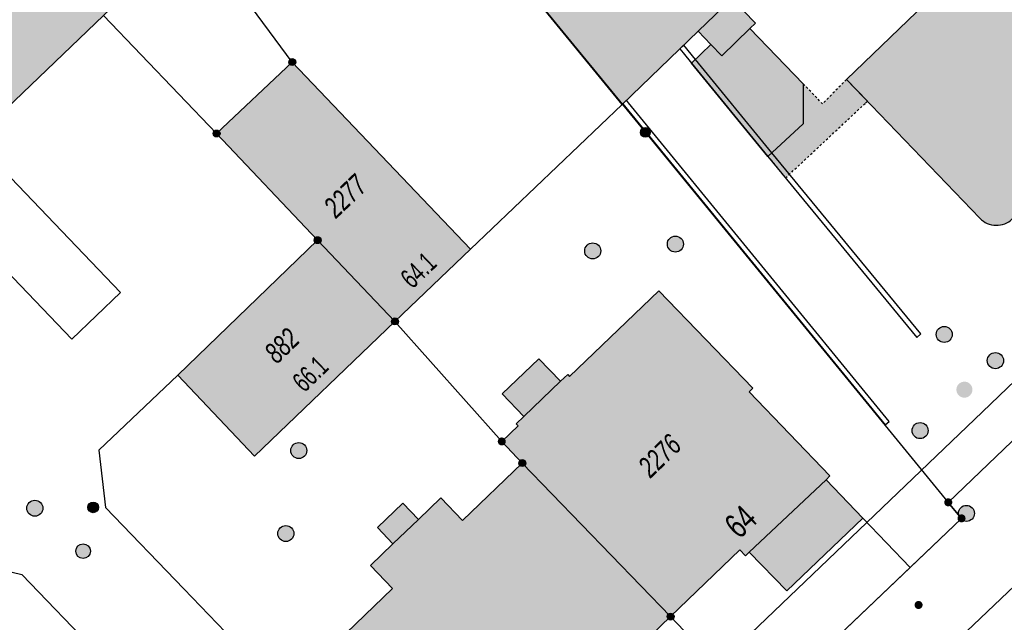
# Model space of a CAD drawing. Header units: metres. Extents: x 2695751 to 2696029, y 1260877 to 1261206.
# Tile 55 of 70: x 2695814 to 2695860, y 1261154 to 1261182. Entities that reach past the tile are written whole.
import ezdxf

# ---------------------------------------------------------------- set-up
doc = ezdxf.new("R2010")
doc.units = ezdxf.units.M
doc.header["$LTSCALE"] = 0.1
doc.linetypes.add('AUSGEZOGEN', pattern=[0])
doc.linetypes.add('VERDECKT2_S2', pattern=[0.36, 0.2, -0.16])
for name, color, linetype in [('Aménagement du territoire_Ligne de distance', 7, 'AUSGEZOGEN'), ('Limites de bien-fonds', 7, 'AUSGEZOGEN'), ('Mensuration officielle_Lignes (Couverture du sol)', 7, 'AUSGEZOGEN'), ('Mensuration officielle_Lignes (Objets divers)', 7, 'AUSGEZOGEN'), ("Mensuration officielle_N° d'assurance", 7, 'AUSGEZOGEN'), ('Mensuration officielle_N° de bâtiment', 7, 'AUSGEZOGEN'), ('Mensuration officielle_Surface (Objets divers)', 7, 'AUSGEZOGEN'), ('Mensuration officielle_Surfaces de bâtiments (Couverture du sol)', 7, 'AUSGEZOGEN'), ('Mensuration officielle_Surfaces de bâtiments (Objets divers)', 7, 'AUSGEZOGEN'), ('Points fixes eau potable', 255, 'AUSGEZOGEN'), ('Points fixes EU', 255, 'AUSGEZOGEN'), ('Points fixes gaz', 255, 'AUSGEZOGEN'), ('Points fixes mensuration officielle', 255, 'AUSGEZOGEN'), ('Points fixes réseau électrique', 255, 'AUSGEZOGEN')]:
    doc.layers.add(name, color=color, linetype=linetype)
doc.styles.add('ARIAL', font='arial.ttf')

msp = doc.modelspace()

# ---------------------------------------------------------------- hatches: boundary and pattern name
at = {"layer": 'Mensuration officielle_Surfaces de bâtiments (Couverture du sol)', "true_color": 0xd2d2d2, "transparency": 33554687}
for points in [[(2695829.558, 1261193.201), (2695842.146, 1261177.834), (2695845.702, 1261181.265), (2695846.298, 1261180.647), (2695845.392, 1261179.773), (2695848.97, 1261175.394), (2695850.618, 1261176.936), (2695850.625, 1261178.799), (2695848.123, 1261181.392), (2695848.389, 1261181.648), (2695847.285, 1261182.792), (2695858.9, 1261193.999), (2695862.362, 1261190.411), (2695860.241, 1261188.365), (2695861.257, 1261187.312), (2695852.643, 1261179), (2695858.891, 1261172.509), (2695858.93, 1261172.471), (2695858.97, 1261172.434), (2695859.012, 1261172.4), (2695859.056, 1261172.368), (2695859.102, 1261172.339), (2695859.149, 1261172.311), (2695859.197, 1261172.286), (2695859.246, 1261172.264), (2695859.297, 1261172.244), (2695859.348, 1261172.227), (2695859.401, 1261172.212), (2695859.454, 1261172.2), (2695859.507, 1261172.19), (2695859.561, 1261172.184), (2695859.615, 1261172.18), (2695859.67, 1261172.179), (2695859.724, 1261172.18), (2695859.778, 1261172.185), (2695859.832, 1261172.192), (2695859.885, 1261172.202), (2695859.938, 1261172.214), (2695859.99, 1261172.229), (2695860.042, 1261172.247), (2695860.092, 1261172.267), (2695860.141, 1261172.29), (2695860.189, 1261172.316), (2695860.236, 1261172.343), (2695860.281, 1261172.374), (2695860.325, 1261172.406), (2695860.367, 1261172.44), (2695860.407, 1261172.477), (2695861.275, 1261173.305), (2695877.691, 1261188.983), (2695880.801, 1261191.953), (2695869.622, 1261203.818), (2695867.258, 1261206.158), (2695834.718, 1261206.158), (2695825.75, 1261197.85)], [(2695827.889, 1261171.484), (2695831.51, 1261167.68), (2695835.053, 1261171.06), (2695826.7, 1261179.82), (2695823.158, 1261176.477)], [(2695827.889, 1261171.484), (2695821.348, 1261165.16), (2695824.937, 1261161.367), (2695831.51, 1261167.68)], [(2695837.47, 1261161.05), (2695844.41, 1261153.86), (2695847.65, 1261156.985), (2695847.916, 1261156.709), (2695848.096, 1261156.883), (2695849.848, 1261155.067), (2695853.406, 1261158.475), (2695851.696, 1261160.266), (2695851.87, 1261160.448), (2695848.084, 1261164.378), (2695848.258, 1261164.56), (2695843.858, 1261169.11), (2695839.685, 1261165.106), (2695839.595, 1261165.2), (2695839.257, 1261164.876), (2695838.239, 1261165.936), (2695836.521, 1261164.288), (2695837.538, 1261163.227), (2695837.188, 1261162.886), (2695837.276, 1261162.795), (2695836.51, 1261162.06)], [(2695837.47, 1261161.05), (2695834.671, 1261158.365), (2695833.658, 1261159.421), (2695832.608, 1261158.414), (2695831.882, 1261159.172), (2695830.687, 1261158.026), (2695831.414, 1261157.268), (2695830.365, 1261156.261), (2695831.399, 1261155.174), (2695828.36, 1261152.265), (2695835.301, 1261145.073), (2695838.282, 1261147.949), (2695838.386, 1261147.841), (2695841.756, 1261151.091), (2695841.651, 1261151.199), (2695844.41, 1261153.86)]]:
    msp.add_hatch(color=254, dxfattribs=at).paths.add_polyline_path(points)
at = {"layer": 'Mensuration officielle_Surfaces de bâtiments (Objets divers)', "true_color": 0xebebeb, "transparency": 33554687}
for points in [[(2695781.131, 1261146.831), (2695800.938, 1261165.797), (2695809.519, 1261174.013), (2695811.794, 1261176.192), (2695817.865, 1261182.005), (2695822.101, 1261186.061), (2695824.687, 1261188.537), (2695824.474, 1261188.758), (2695819.663, 1261193.769), (2695764.007, 1261140.508), (2695768.806, 1261135.446), (2695769.013, 1261135.227)], [(2695853.622, 1261177.983), (2695852.643, 1261179), (2695851.528, 1261177.863), (2695850.625, 1261178.799), (2695850.618, 1261176.936), (2695848.97, 1261175.394), (2695849.792, 1261174.396), (2695850.963, 1261175.492), (2695853.534, 1261177.9)]]:
    msp.add_hatch(color=7, dxfattribs=at).paths.add_polyline_path(points)
at = {"layer": 'Points fixes eau potable', "transparency": 33554687}
for points in [[(2695857.995, 1261158.962), (2695857.946, 1261158.903), (2695857.911, 1261158.836), (2695857.889, 1261158.764), (2695857.883, 1261158.688), (2695857.892, 1261158.613), (2695857.916, 1261158.541), (2695857.954, 1261158.475), (2695858.005, 1261158.418), (2695858.066, 1261158.373), (2695858.134, 1261158.341), (2695858.208, 1261158.323), (2695858.284, 1261158.321), (2695858.359, 1261158.334), (2695858.429, 1261158.361), (2695858.493, 1261158.403), (2695858.547, 1261158.456), (2695858.589, 1261158.519), (2695858.618, 1261158.589), (2695858.632, 1261158.664), (2695858.63, 1261158.74), (2695858.614, 1261158.814), (2695858.582, 1261158.883), (2695858.538, 1261158.945), (2695858.482, 1261158.996), (2695858.417, 1261159.035), (2695858.345, 1261159.06), (2695858.27, 1261159.07), (2695858.194, 1261159.065), (2695858.121, 1261159.044), (2695858.054, 1261159.01)], [(2695855.891, 1261154.269), (2695855.905, 1261154.257), (2695855.921, 1261154.246), (2695855.938, 1261154.237), (2695855.955, 1261154.229), (2695855.973, 1261154.223), (2695855.992, 1261154.22), (2695856.011, 1261154.218), (2695856.03, 1261154.218), (2695856.049, 1261154.22), (2695856.067, 1261154.224), (2695856.085, 1261154.229), (2695856.103, 1261154.237), (2695856.119, 1261154.246), (2695856.135, 1261154.257), (2695856.149, 1261154.269), (2695856.162, 1261154.283), (2695856.174, 1261154.298), (2695856.184, 1261154.314), (2695856.192, 1261154.331), (2695856.199, 1261154.349), (2695856.204, 1261154.367), (2695856.207, 1261154.386), (2695856.207, 1261154.405), (2695856.207, 1261154.424), (2695856.204, 1261154.443), (2695856.199, 1261154.461), (2695856.192, 1261154.479), (2695856.184, 1261154.496), (2695856.174, 1261154.512), (2695856.162, 1261154.527), (2695856.149, 1261154.541), (2695856.135, 1261154.553), (2695856.119, 1261154.564), (2695856.102, 1261154.573), (2695856.085, 1261154.581), (2695856.067, 1261154.587), (2695856.048, 1261154.59), (2695856.029, 1261154.592), (2695856.01, 1261154.592), (2695855.991, 1261154.59), (2695855.973, 1261154.586), (2695855.955, 1261154.581), (2695855.937, 1261154.573), (2695855.921, 1261154.564), (2695855.905, 1261154.553), (2695855.891, 1261154.541), (2695855.878, 1261154.527), (2695855.866, 1261154.512), (2695855.856, 1261154.496), (2695855.848, 1261154.479), (2695855.841, 1261154.461), (2695855.836, 1261154.443), (2695855.833, 1261154.424), (2695855.833, 1261154.405), (2695855.833, 1261154.386), (2695855.836, 1261154.367), (2695855.841, 1261154.349), (2695855.848, 1261154.331), (2695855.856, 1261154.314), (2695855.866, 1261154.298), (2695855.878, 1261154.283)]]:
    msp.add_hatch(color=7, dxfattribs=at).paths.add_polyline_path(points)
at = {"layer": 'Points fixes EU', "transparency": 33554687}
for color, points in [(7, [(2695844.905, 1261171.038), (2695844.952, 1261171.097), (2695844.986, 1261171.165), (2695845.006, 1261171.238), (2695845.01, 1261171.314), (2695844.999, 1261171.389), (2695844.974, 1261171.461), (2695844.934, 1261171.525), (2695844.882, 1261171.581), (2695844.82, 1261171.625), (2695844.751, 1261171.655), (2695844.677, 1261171.671), (2695844.601, 1261171.672), (2695844.526, 1261171.657), (2695844.456, 1261171.628), (2695844.394, 1261171.585), (2695844.341, 1261171.531), (2695844.3, 1261171.467), (2695844.273, 1261171.396), (2695844.261, 1261171.321), (2695844.264, 1261171.245), (2695844.283, 1261171.171), (2695844.315, 1261171.103), (2695844.361, 1261171.043), (2695844.418, 1261170.993), (2695844.484, 1261170.955), (2695844.557, 1261170.932), (2695844.632, 1261170.924), (2695844.708, 1261170.931), (2695844.78, 1261170.953), (2695844.847, 1261170.989)]), (7, [(2695841.058, 1261171.215), (2695841.004, 1261171.269), (2695840.941, 1261171.311), (2695840.871, 1261171.339), (2695840.796, 1261171.353), (2695840.721, 1261171.352), (2695840.647, 1261171.335), (2695840.577, 1261171.304), (2695840.516, 1261171.259), (2695840.465, 1261171.203), (2695840.426, 1261171.138), (2695840.401, 1261171.066), (2695840.391, 1261170.991), (2695840.396, 1261170.915), (2695840.417, 1261170.842), (2695840.452, 1261170.775), (2695840.499, 1261170.716), (2695840.558, 1261170.668), (2695840.625, 1261170.632), (2695840.698, 1261170.611), (2695840.773, 1261170.605), (2695840.849, 1261170.614), (2695840.921, 1261170.638), (2695840.986, 1261170.676), (2695841.043, 1261170.727), (2695841.088, 1261170.788), (2695841.12, 1261170.856), (2695841.138, 1261170.93), (2695841.14, 1261171.006), (2695841.127, 1261171.081), (2695841.099, 1261171.151)]), (7, [(2695857.597, 1261167.072), (2695857.589, 1261167.147), (2695857.567, 1261167.22), (2695857.53, 1261167.286), (2695857.48, 1261167.343), (2695857.42, 1261167.39), (2695857.352, 1261167.423), (2695857.279, 1261167.442), (2695857.203, 1261167.446), (2695857.128, 1261167.435), (2695857.057, 1261167.408), (2695856.992, 1261167.368), (2695856.937, 1261167.316), (2695856.894, 1261167.254), (2695856.864, 1261167.184), (2695856.849, 1261167.11), (2695856.849, 1261167.034), (2695856.864, 1261166.959), (2695856.894, 1261166.89), (2695856.937, 1261166.827), (2695856.992, 1261166.775), (2695857.057, 1261166.735), (2695857.128, 1261166.709), (2695857.203, 1261166.697), (2695857.279, 1261166.701), (2695857.352, 1261166.72), (2695857.42, 1261166.753), (2695857.48, 1261166.8), (2695857.53, 1261166.857), (2695857.567, 1261166.924), (2695857.589, 1261166.996)]), (253, [(2695859.996, 1261165.845), (2695859.988, 1261165.921), (2695859.965, 1261165.994), (2695859.928, 1261166.061), (2695859.878, 1261166.12), (2695859.817, 1261166.167), (2695859.748, 1261166.2), (2695859.674, 1261166.22), (2695859.598, 1261166.223), (2695859.522, 1261166.212), (2695859.45, 1261166.185), (2695859.385, 1261166.145), (2695859.329, 1261166.092), (2695859.286, 1261166.029), (2695859.255, 1261165.958), (2695859.24, 1261165.883), (2695859.24, 1261165.807), (2695859.255, 1261165.732), (2695859.286, 1261165.661), (2695859.329, 1261165.598), (2695859.385, 1261165.545), (2695859.45, 1261165.505), (2695859.522, 1261165.478), (2695859.598, 1261165.467), (2695859.674, 1261165.47), (2695859.748, 1261165.49), (2695859.817, 1261165.523), (2695859.878, 1261165.57), (2695859.928, 1261165.629), (2695859.965, 1261165.696), (2695859.988, 1261165.769)]), (7, [(2695856.467, 1261162.567), (2695856.459, 1261162.642), (2695856.437, 1261162.715), (2695856.4, 1261162.781), (2695856.35, 1261162.838), (2695856.29, 1261162.885), (2695856.222, 1261162.918), (2695856.149, 1261162.937), (2695856.073, 1261162.941), (2695855.998, 1261162.93), (2695855.927, 1261162.903), (2695855.862, 1261162.863), (2695855.807, 1261162.811), (2695855.764, 1261162.749), (2695855.734, 1261162.679), (2695855.719, 1261162.605), (2695855.719, 1261162.529), (2695855.734, 1261162.454), (2695855.764, 1261162.385), (2695855.807, 1261162.322), (2695855.862, 1261162.27), (2695855.927, 1261162.23), (2695855.998, 1261162.204), (2695856.073, 1261162.192), (2695856.149, 1261162.196), (2695856.222, 1261162.215), (2695856.29, 1261162.248), (2695856.35, 1261162.295), (2695856.4, 1261162.352), (2695856.437, 1261162.419), (2695856.459, 1261162.491)]), (7, [(2695826.746, 1261161.901), (2695826.697, 1261161.842), (2695826.662, 1261161.775), (2695826.64, 1261161.703), (2695826.634, 1261161.627), (2695826.643, 1261161.552), (2695826.667, 1261161.48), (2695826.705, 1261161.414), (2695826.755, 1261161.357), (2695826.816, 1261161.312), (2695826.885, 1261161.28), (2695826.959, 1261161.262), (2695827.034, 1261161.259), (2695827.109, 1261161.272), (2695827.18, 1261161.3), (2695827.244, 1261161.341), (2695827.298, 1261161.394), (2695827.34, 1261161.457), (2695827.369, 1261161.528), (2695827.382, 1261161.602), (2695827.381, 1261161.678), (2695827.365, 1261161.752), (2695827.333, 1261161.821), (2695827.289, 1261161.883), (2695827.233, 1261161.934), (2695827.168, 1261161.973), (2695827.096, 1261161.998), (2695827.021, 1261162.008), (2695826.945, 1261162.003), (2695826.872, 1261161.983), (2695826.805, 1261161.948)]), (7, [(2695815.027, 1261158.936), (2695815.019, 1261159.011), (2695814.997, 1261159.084), (2695814.96, 1261159.15), (2695814.91, 1261159.207), (2695814.85, 1261159.254), (2695814.782, 1261159.287), (2695814.709, 1261159.306), (2695814.633, 1261159.31), (2695814.558, 1261159.299), (2695814.487, 1261159.272), (2695814.422, 1261159.232), (2695814.367, 1261159.18), (2695814.324, 1261159.118), (2695814.294, 1261159.048), (2695814.279, 1261158.974), (2695814.279, 1261158.898), (2695814.294, 1261158.823), (2695814.324, 1261158.754), (2695814.367, 1261158.691), (2695814.422, 1261158.639), (2695814.487, 1261158.599), (2695814.558, 1261158.573), (2695814.633, 1261158.561), (2695814.709, 1261158.565), (2695814.782, 1261158.584), (2695814.85, 1261158.617), (2695814.91, 1261158.664), (2695814.96, 1261158.721), (2695814.997, 1261158.788), (2695815.019, 1261158.86)]), (7, [(2695826.661, 1261157.48), (2695826.71, 1261157.538), (2695826.747, 1261157.605), (2695826.769, 1261157.677), (2695826.776, 1261157.753), (2695826.768, 1261157.828), (2695826.745, 1261157.901), (2695826.707, 1261157.967), (2695826.658, 1261158.024), (2695826.597, 1261158.07), (2695826.529, 1261158.103), (2695826.455, 1261158.121), (2695826.38, 1261158.125), (2695826.305, 1261158.113), (2695826.234, 1261158.086), (2695826.17, 1261158.045), (2695826.115, 1261157.993), (2695826.072, 1261157.93), (2695826.043, 1261157.86), (2695826.028, 1261157.786), (2695826.028, 1261157.71), (2695826.044, 1261157.636), (2695826.074, 1261157.566), (2695826.118, 1261157.504), (2695826.174, 1261157.452), (2695826.238, 1261157.413), (2695826.31, 1261157.387), (2695826.385, 1261157.376), (2695826.46, 1261157.38), (2695826.534, 1261157.4), (2695826.602, 1261157.433)])]:
    msp.add_hatch(color=color, dxfattribs=at).paths.add_polyline_path(points)
at = {"layer": 'Points fixes EU', "lineweight": 25, "transparency": 33554687}
msp.add_hatch(color=7, dxfattribs=at).paths.add_polyline_path([(2695858.54, 1261164.484), (2695858.532, 1261164.559), (2695858.51, 1261164.632), (2695858.473, 1261164.698), (2695858.423, 1261164.756), (2695858.363, 1261164.802), (2695858.295, 1261164.836), (2695858.222, 1261164.855), (2695858.146, 1261164.859), (2695858.071, 1261164.847), (2695858, 1261164.821), (2695857.935, 1261164.781), (2695857.88, 1261164.728), (2695857.837, 1261164.666), (2695857.807, 1261164.596), (2695857.792, 1261164.522), (2695857.792, 1261164.446), (2695857.807, 1261164.372), (2695857.837, 1261164.302), (2695857.88, 1261164.24), (2695857.935, 1261164.187), (2695858, 1261164.147), (2695858.071, 1261164.121), (2695858.146, 1261164.109), (2695858.222, 1261164.113), (2695858.295, 1261164.132), (2695858.363, 1261164.166), (2695858.423, 1261164.212), (2695858.473, 1261164.27), (2695858.51, 1261164.336), (2695858.532, 1261164.409)])
at = {"layer": 'Points fixes gaz', "transparency": 33554687}
msp.add_hatch(color=7, dxfattribs=at).paths.add_polyline_path([(2695817.581, 1261159.126), (2695817.546, 1261159.162), (2695817.505, 1261159.192), (2695817.459, 1261159.212), (2695817.409, 1261159.223), (2695817.359, 1261159.223), (2695817.309, 1261159.213), (2695817.262, 1261159.193), (2695817.221, 1261159.165), (2695817.185, 1261159.128), (2695817.158, 1261159.086), (2695817.14, 1261159.038), (2695817.132, 1261158.988), (2695817.135, 1261158.938), (2695817.147, 1261158.889), (2695817.169, 1261158.843), (2695817.2, 1261158.803), (2695817.238, 1261158.77), (2695817.282, 1261158.745), (2695817.33, 1261158.729), (2695817.38, 1261158.724), (2695817.431, 1261158.729), (2695817.479, 1261158.744), (2695817.523, 1261158.768), (2695817.562, 1261158.8), (2695817.593, 1261158.84), (2695817.616, 1261158.885), (2695817.629, 1261158.934), (2695817.632, 1261158.985), (2695817.624, 1261159.035), (2695817.607, 1261159.082)])
at = {"layer": 'Points fixes mensuration officielle', "transparency": 33554687}
for points in [[(2695826.862, 1261179.82), (2695826.859, 1261179.853), (2695826.849, 1261179.884), (2695826.833, 1261179.913), (2695826.812, 1261179.938), (2695826.786, 1261179.958), (2695826.756, 1261179.972), (2695826.725, 1261179.981), (2695826.692, 1261179.982), (2695826.659, 1261179.977), (2695826.628, 1261179.966), (2695826.601, 1261179.949), (2695826.577, 1261179.926), (2695826.558, 1261179.899), (2695826.545, 1261179.869), (2695826.538, 1261179.836), (2695826.538, 1261179.804), (2695826.545, 1261179.771), (2695826.558, 1261179.741), (2695826.577, 1261179.714), (2695826.601, 1261179.691), (2695826.628, 1261179.674), (2695826.659, 1261179.663), (2695826.692, 1261179.658), (2695826.725, 1261179.659), (2695826.756, 1261179.668), (2695826.786, 1261179.682), (2695826.812, 1261179.702), (2695826.833, 1261179.727), (2695826.849, 1261179.756), (2695826.859, 1261179.787)], [(2695823.32, 1261176.477), (2695823.317, 1261176.51), (2695823.307, 1261176.541), (2695823.291, 1261176.57), (2695823.27, 1261176.595), (2695823.244, 1261176.615), (2695823.214, 1261176.629), (2695823.183, 1261176.638), (2695823.15, 1261176.639), (2695823.117, 1261176.634), (2695823.086, 1261176.623), (2695823.059, 1261176.606), (2695823.035, 1261176.583), (2695823.016, 1261176.556), (2695823.003, 1261176.526), (2695822.996, 1261176.493), (2695822.996, 1261176.461), (2695823.003, 1261176.428), (2695823.016, 1261176.398), (2695823.035, 1261176.371), (2695823.059, 1261176.348), (2695823.086, 1261176.331), (2695823.117, 1261176.32), (2695823.15, 1261176.315), (2695823.183, 1261176.316), (2695823.214, 1261176.325), (2695823.244, 1261176.339), (2695823.27, 1261176.359), (2695823.291, 1261176.384), (2695823.307, 1261176.413), (2695823.317, 1261176.444)], [(2695843.457, 1261176.53), (2695843.453, 1261176.576), (2695843.439, 1261176.62), (2695843.417, 1261176.66), (2695843.387, 1261176.695), (2695843.35, 1261176.723), (2695843.309, 1261176.743), (2695843.264, 1261176.755), (2695843.218, 1261176.757), (2695843.173, 1261176.75), (2695843.13, 1261176.734), (2695843.091, 1261176.71), (2695843.057, 1261176.678), (2695843.031, 1261176.64), (2695843.013, 1261176.598), (2695843.004, 1261176.553), (2695843.004, 1261176.507), (2695843.013, 1261176.462), (2695843.031, 1261176.42), (2695843.057, 1261176.382), (2695843.091, 1261176.35), (2695843.13, 1261176.326), (2695843.173, 1261176.31), (2695843.218, 1261176.303), (2695843.264, 1261176.305), (2695843.309, 1261176.317), (2695843.35, 1261176.337), (2695843.387, 1261176.365), (2695843.417, 1261176.4), (2695843.439, 1261176.44), (2695843.453, 1261176.484)], [(2695828.051, 1261171.484), (2695828.048, 1261171.517), (2695828.038, 1261171.548), (2695828.022, 1261171.577), (2695828.001, 1261171.602), (2695827.975, 1261171.622), (2695827.945, 1261171.636), (2695827.914, 1261171.645), (2695827.881, 1261171.646), (2695827.848, 1261171.641), (2695827.817, 1261171.63), (2695827.79, 1261171.613), (2695827.766, 1261171.59), (2695827.747, 1261171.563), (2695827.734, 1261171.533), (2695827.727, 1261171.5), (2695827.727, 1261171.468), (2695827.734, 1261171.435), (2695827.747, 1261171.405), (2695827.766, 1261171.378), (2695827.79, 1261171.355), (2695827.817, 1261171.338), (2695827.848, 1261171.327), (2695827.881, 1261171.322), (2695827.914, 1261171.323), (2695827.945, 1261171.332), (2695827.975, 1261171.346), (2695828.001, 1261171.366), (2695828.022, 1261171.391), (2695828.038, 1261171.42), (2695828.048, 1261171.451)], [(2695831.672, 1261167.68), (2695831.669, 1261167.713), (2695831.659, 1261167.744), (2695831.643, 1261167.773), (2695831.622, 1261167.798), (2695831.596, 1261167.818), (2695831.566, 1261167.832), (2695831.535, 1261167.841), (2695831.502, 1261167.842), (2695831.469, 1261167.837), (2695831.438, 1261167.826), (2695831.411, 1261167.809), (2695831.387, 1261167.786), (2695831.368, 1261167.759), (2695831.355, 1261167.729), (2695831.348, 1261167.696), (2695831.348, 1261167.664), (2695831.355, 1261167.631), (2695831.368, 1261167.601), (2695831.387, 1261167.574), (2695831.411, 1261167.551), (2695831.438, 1261167.534), (2695831.469, 1261167.523), (2695831.502, 1261167.518), (2695831.535, 1261167.519), (2695831.566, 1261167.528), (2695831.596, 1261167.542), (2695831.622, 1261167.562), (2695831.643, 1261167.587), (2695831.659, 1261167.616), (2695831.669, 1261167.647)], [(2695836.51, 1261162.247), (2695836.491, 1261162.246), (2695836.472, 1261162.243), (2695836.454, 1261162.239), (2695836.436, 1261162.232), (2695836.419, 1261162.224), (2695836.403, 1261162.214), (2695836.388, 1261162.202), (2695836.374, 1261162.189), (2695836.362, 1261162.175), (2695836.351, 1261162.159), (2695836.342, 1261162.142), (2695836.334, 1261162.125), (2695836.329, 1261162.107), (2695836.325, 1261162.088), (2695836.323, 1261162.069), (2695836.323, 1261162.051), (2695836.325, 1261162.032), (2695836.329, 1261162.013), (2695836.334, 1261161.995), (2695836.342, 1261161.978), (2695836.351, 1261161.961), (2695836.362, 1261161.945), (2695836.374, 1261161.931), (2695836.388, 1261161.918), (2695836.403, 1261161.906), (2695836.419, 1261161.896), (2695836.436, 1261161.888), (2695836.454, 1261161.881), (2695836.472, 1261161.877), (2695836.491, 1261161.874), (2695836.51, 1261161.873), (2695836.529, 1261161.874), (2695836.548, 1261161.877), (2695836.566, 1261161.881), (2695836.584, 1261161.888), (2695836.601, 1261161.896), (2695836.617, 1261161.906), (2695836.632, 1261161.918), (2695836.646, 1261161.931), (2695836.658, 1261161.945), (2695836.669, 1261161.961), (2695836.678, 1261161.978), (2695836.686, 1261161.995), (2695836.691, 1261162.013), (2695836.695, 1261162.032), (2695836.697, 1261162.051), (2695836.697, 1261162.069), (2695836.695, 1261162.088), (2695836.691, 1261162.107), (2695836.686, 1261162.125), (2695836.678, 1261162.142), (2695836.669, 1261162.159), (2695836.658, 1261162.175), (2695836.646, 1261162.189), (2695836.632, 1261162.202), (2695836.617, 1261162.214), (2695836.601, 1261162.224), (2695836.584, 1261162.232), (2695836.566, 1261162.239), (2695836.548, 1261162.243), (2695836.529, 1261162.246)], [(2695837.632, 1261161.05), (2695837.629, 1261161.083), (2695837.619, 1261161.114), (2695837.603, 1261161.143), (2695837.582, 1261161.168), (2695837.556, 1261161.188), (2695837.526, 1261161.202), (2695837.495, 1261161.211), (2695837.462, 1261161.212), (2695837.429, 1261161.207), (2695837.398, 1261161.196), (2695837.371, 1261161.179), (2695837.347, 1261161.156), (2695837.328, 1261161.129), (2695837.315, 1261161.099), (2695837.308, 1261161.066), (2695837.308, 1261161.034), (2695837.315, 1261161.001), (2695837.328, 1261160.971), (2695837.347, 1261160.944), (2695837.371, 1261160.921), (2695837.398, 1261160.904), (2695837.429, 1261160.893), (2695837.462, 1261160.888), (2695837.495, 1261160.889), (2695837.526, 1261160.898), (2695837.556, 1261160.912), (2695837.582, 1261160.932), (2695837.603, 1261160.957), (2695837.619, 1261160.986), (2695837.629, 1261161.017)], [(2695857.41, 1261159.397), (2695857.391, 1261159.396), (2695857.372, 1261159.393), (2695857.354, 1261159.389), (2695857.336, 1261159.382), (2695857.319, 1261159.374), (2695857.303, 1261159.364), (2695857.288, 1261159.352), (2695857.274, 1261159.339), (2695857.262, 1261159.325), (2695857.251, 1261159.309), (2695857.242, 1261159.292), (2695857.234, 1261159.275), (2695857.229, 1261159.257), (2695857.225, 1261159.238), (2695857.223, 1261159.219), (2695857.223, 1261159.201), (2695857.225, 1261159.182), (2695857.229, 1261159.163), (2695857.234, 1261159.145), (2695857.242, 1261159.128), (2695857.251, 1261159.111), (2695857.262, 1261159.095), (2695857.274, 1261159.081), (2695857.288, 1261159.068), (2695857.303, 1261159.056), (2695857.319, 1261159.046), (2695857.336, 1261159.038), (2695857.354, 1261159.031), (2695857.372, 1261159.027), (2695857.391, 1261159.024), (2695857.41, 1261159.023), (2695857.429, 1261159.024), (2695857.448, 1261159.027), (2695857.466, 1261159.031), (2695857.484, 1261159.038), (2695857.501, 1261159.046), (2695857.517, 1261159.056), (2695857.532, 1261159.068), (2695857.546, 1261159.081), (2695857.558, 1261159.095), (2695857.569, 1261159.111), (2695857.578, 1261159.128), (2695857.586, 1261159.145), (2695857.591, 1261159.163), (2695857.595, 1261159.182), (2695857.597, 1261159.201), (2695857.597, 1261159.219), (2695857.595, 1261159.238), (2695857.591, 1261159.257), (2695857.586, 1261159.275), (2695857.578, 1261159.292), (2695857.569, 1261159.309), (2695857.558, 1261159.325), (2695857.546, 1261159.339), (2695857.532, 1261159.352), (2695857.517, 1261159.364), (2695857.501, 1261159.374), (2695857.484, 1261159.382), (2695857.466, 1261159.389), (2695857.448, 1261159.393), (2695857.429, 1261159.396)], [(2695858.03, 1261158.647), (2695858.011, 1261158.646), (2695857.992, 1261158.643), (2695857.974, 1261158.639), (2695857.956, 1261158.632), (2695857.939, 1261158.624), (2695857.923, 1261158.614), (2695857.908, 1261158.602), (2695857.894, 1261158.589), (2695857.882, 1261158.575), (2695857.871, 1261158.559), (2695857.862, 1261158.542), (2695857.854, 1261158.525), (2695857.849, 1261158.507), (2695857.845, 1261158.488), (2695857.843, 1261158.469), (2695857.843, 1261158.451), (2695857.845, 1261158.432), (2695857.849, 1261158.413), (2695857.854, 1261158.395), (2695857.862, 1261158.378), (2695857.871, 1261158.361), (2695857.882, 1261158.345), (2695857.894, 1261158.331), (2695857.908, 1261158.318), (2695857.923, 1261158.306), (2695857.939, 1261158.296), (2695857.956, 1261158.288), (2695857.974, 1261158.281), (2695857.992, 1261158.277), (2695858.011, 1261158.274), (2695858.03, 1261158.273), (2695858.049, 1261158.274), (2695858.068, 1261158.277), (2695858.086, 1261158.281), (2695858.104, 1261158.288), (2695858.121, 1261158.296), (2695858.137, 1261158.306), (2695858.152, 1261158.318), (2695858.166, 1261158.331), (2695858.178, 1261158.345), (2695858.189, 1261158.361), (2695858.198, 1261158.378), (2695858.206, 1261158.395), (2695858.211, 1261158.413), (2695858.215, 1261158.432), (2695858.217, 1261158.451), (2695858.217, 1261158.469), (2695858.215, 1261158.488), (2695858.211, 1261158.507), (2695858.206, 1261158.525), (2695858.198, 1261158.542), (2695858.189, 1261158.559), (2695858.178, 1261158.575), (2695858.166, 1261158.589), (2695858.152, 1261158.602), (2695858.137, 1261158.614), (2695858.121, 1261158.624), (2695858.104, 1261158.632), (2695858.086, 1261158.639), (2695858.068, 1261158.643), (2695858.049, 1261158.646)], [(2695844.572, 1261153.86), (2695844.569, 1261153.893), (2695844.559, 1261153.924), (2695844.543, 1261153.953), (2695844.522, 1261153.978), (2695844.496, 1261153.998), (2695844.466, 1261154.012), (2695844.435, 1261154.021), (2695844.402, 1261154.022), (2695844.369, 1261154.017), (2695844.338, 1261154.006), (2695844.311, 1261153.989), (2695844.287, 1261153.966), (2695844.268, 1261153.939), (2695844.255, 1261153.909), (2695844.248, 1261153.876), (2695844.248, 1261153.844), (2695844.255, 1261153.811), (2695844.268, 1261153.781), (2695844.287, 1261153.754), (2695844.311, 1261153.731), (2695844.338, 1261153.714), (2695844.369, 1261153.703), (2695844.402, 1261153.698), (2695844.435, 1261153.699), (2695844.466, 1261153.708), (2695844.496, 1261153.722), (2695844.522, 1261153.742), (2695844.543, 1261153.767), (2695844.559, 1261153.796), (2695844.569, 1261153.827)]]:
    msp.add_hatch(color=7, dxfattribs=at).paths.add_polyline_path(points)
at = {"layer": 'Points fixes réseau électrique', "transparency": 33554687}
msp.add_hatch(color=7, dxfattribs=at).paths.add_polyline_path([(2695816.569, 1261156.925), (2695816.571, 1261156.89), (2695816.577, 1261156.855), (2695816.585, 1261156.822), (2695816.597, 1261156.789), (2695816.613, 1261156.758), (2695816.631, 1261156.728), (2695816.652, 1261156.701), (2695816.676, 1261156.676), (2695816.703, 1261156.653), (2695816.731, 1261156.633), (2695816.762, 1261156.616), (2695816.794, 1261156.602), (2695816.827, 1261156.592), (2695816.861, 1261156.585), (2695816.896, 1261156.581), (2695816.931, 1261156.581), (2695816.965, 1261156.585), (2695816.999, 1261156.592), (2695817.033, 1261156.602), (2695817.065, 1261156.616), (2695817.095, 1261156.633), (2695817.124, 1261156.653), (2695817.15, 1261156.676), (2695817.174, 1261156.701), (2695817.195, 1261156.728), (2695817.214, 1261156.758), (2695817.229, 1261156.789), (2695817.241, 1261156.822), (2695817.25, 1261156.855), (2695817.255, 1261156.89), (2695817.257, 1261156.925), (2695817.255, 1261156.959), (2695817.25, 1261156.994), (2695817.241, 1261157.028), (2695817.229, 1261157.06), (2695817.214, 1261157.092), (2695817.195, 1261157.121), (2695817.174, 1261157.149), (2695817.15, 1261157.174), (2695817.124, 1261157.197), (2695817.095, 1261157.216), (2695817.065, 1261157.233), (2695817.033, 1261157.247), (2695816.999, 1261157.257), (2695816.965, 1261157.264), (2695816.931, 1261157.268), (2695816.896, 1261157.268), (2695816.861, 1261157.264), (2695816.827, 1261157.257), (2695816.794, 1261157.247), (2695816.762, 1261157.233), (2695816.731, 1261157.216), (2695816.703, 1261157.197), (2695816.676, 1261157.174), (2695816.652, 1261157.149), (2695816.631, 1261157.121), (2695816.613, 1261157.092), (2695816.597, 1261157.06), (2695816.585, 1261157.028), (2695816.577, 1261156.994), (2695816.571, 1261156.959)])

# ---------------------------------------------------------------- linework, layer by layer
at = {"layer": 'Aménagement du territoire_Ligne de distance', "color": 7, "linetype": 'AUSGEZOGEN', "transparency": 33554687}
msp.add_lwpolyline([(2695752.611, 1261061.634), (2695779.91, 1261087.75), (2695816.03, 1261122.32), (2695859.01, 1261163.45), (2695885.13, 1261188.53)], dxfattribs=at)
at = {"layer": 'Limites de bien-fonds', "color": 7, "linetype": 'AUSGEZOGEN', "transparency": 33554687}
for points in [[(2695848.61, 1261149.46), (2695844.41, 1261153.86), (2695837.47, 1261161.05), (2695836.51, 1261162.06), (2695831.51, 1261167.68), (2695827.889, 1261171.484), (2695823.158, 1261176.477), (2695826.7, 1261179.82), (2695822.101, 1261186.061), (2695829.56, 1261193.203)], [(2695829.56, 1261193.203), (2695843.23, 1261176.53), (2695857.41, 1261159.21)], [(2695857.41, 1261159.21), (2695866.73, 1261168.14), (2695881.51, 1261182.31), (2695885.23, 1261185.9), (2695889.78, 1261190.27)], [(2695857.41, 1261159.21), (2695858.03, 1261158.46), (2695848.61, 1261149.46)]]:
    msp.add_lwpolyline(points, dxfattribs=at)
at = {"layer": 'Mensuration officielle_Lignes (Couverture du sol)', "color": 7, "linetype": 'AUSGEZOGEN', "transparency": 33554687}
for p, q in [((2695842.146, 1261177.834), (2695829.558, 1261193.201)), ((2695823.158, 1261176.477), (2695817.865, 1261182.005)), ((2695842.146, 1261177.834), (2695835.053, 1261171.06)), ((2695827.889, 1261171.484), (2695823.158, 1261176.477)), ((2695821.348, 1261165.16), (2695827.889, 1261171.484)), ((2695827.889, 1261171.484), (2695831.51, 1261167.68)), ((2695835.053, 1261171.06), (2695831.51, 1261167.68)), ((2695831.51, 1261167.68), (2695836.51, 1261162.06)), ((2695837.47, 1261161.05), (2695836.51, 1261162.06)), ((2695837.47, 1261161.05), (2695844.41, 1261153.86)), ((2695853.406, 1261158.475), (2695855.619, 1261156.157))]:
    msp.add_line(p, q, dxfattribs=at)
for points in [[(2695858.891, 1261172.509), (2695852.643, 1261179), (2695861.257, 1261187.312), (2695860.241, 1261188.365), (2695862.362, 1261190.411), (2695858.9, 1261193.999), (2695847.285, 1261182.792), (2695848.389, 1261181.648), (2695848.123, 1261181.392), (2695850.625, 1261178.799), (2695850.618, 1261176.936), (2695848.97, 1261175.394), (2695845.392, 1261179.773), (2695846.298, 1261180.647), (2695845.702, 1261181.265), (2695842.146, 1261177.834)], [(2695855.619, 1261156.157), (2695858.03, 1261158.46), (2695857.41, 1261159.21), (2695866.73, 1261168.14), (2695881.51, 1261182.31), (2695885.23, 1261185.9), (2695889.78, 1261190.27)], [(2695845.435, 1261140.956), (2695874.957, 1261169.05), (2695888.137, 1261181.627)], [(2695823.158, 1261176.477), (2695826.7, 1261179.82), (2695835.053, 1261171.06)], [(2695836.51, 1261162.06), (2695837.276, 1261162.795), (2695837.188, 1261162.886), (2695837.538, 1261163.227), (2695836.521, 1261164.288), (2695838.239, 1261165.936), (2695839.257, 1261164.876), (2695839.595, 1261165.2), (2695839.685, 1261165.106), (2695843.858, 1261169.11), (2695848.258, 1261164.56), (2695848.084, 1261164.378), (2695851.87, 1261160.448), (2695851.696, 1261160.266), (2695853.406, 1261158.475)], [(2695831.51, 1261167.68), (2695824.937, 1261161.367), (2695821.348, 1261165.16)], [(2695758.06, 1261124.739), (2695781.131, 1261146.831), (2695800.938, 1261165.797), (2695809.047, 1261157.033), (2695814.046, 1261155.836), (2695817.583, 1261152.153), (2695822.689, 1261146.837), (2695829.666, 1261139.637), (2695832.96, 1261136.227)], [(2695821.348, 1261165.16), (2695817.643, 1261161.655), (2695817.955, 1261158.973), (2695821.628, 1261155.16), (2695826.301, 1261150.294), (2695833.264, 1261143.108), (2695836.448, 1261139.813)], [(2695844.41, 1261153.86), (2695841.651, 1261151.199), (2695841.756, 1261151.091), (2695838.386, 1261147.841), (2695838.282, 1261147.949), (2695835.301, 1261145.073), (2695828.36, 1261152.265), (2695831.399, 1261155.174), (2695830.365, 1261156.261), (2695831.414, 1261157.268), (2695830.687, 1261158.026), (2695831.882, 1261159.172), (2695832.608, 1261158.414), (2695833.658, 1261159.421), (2695834.671, 1261158.365), (2695837.47, 1261161.05)], [(2695853.406, 1261158.475), (2695849.848, 1261155.067), (2695848.096, 1261156.883), (2695847.916, 1261156.709), (2695847.65, 1261156.985), (2695844.41, 1261153.86)], [(2695838.526, 1261139.772), (2695848.61, 1261149.46), (2695855.619, 1261156.157)]]:
    msp.add_lwpolyline(points, dxfattribs=at)
msp.add_lwpolyline([(2695809.519, 1261174.013), (2695811.794, 1261176.192), (2695818.655, 1261169.027), (2695816.38, 1261166.848), (2695809.519, 1261174.013)], close=True, dxfattribs=at)
msp.add_arc((2695859.665, 1261173.251), 1.072, 223.7891, 313.7925, dxfattribs=at)
at = {"layer": 'Mensuration officielle_Lignes (Objets divers)', "color": 7, "linetype": 'AUSGEZOGEN', "transparency": 33554687}
for p, q in [((2695845.702, 1261181.265), (2695847.285, 1261182.792)), ((2695837.538, 1261163.227), (2695839.257, 1261164.876)), ((2695848.096, 1261156.883), (2695851.696, 1261160.266)), ((2695831.414, 1261157.268), (2695832.608, 1261158.414))]:
    msp.add_line(p, q, dxfattribs=at)
msp.add_lwpolyline([(2695846.298, 1261180.647), (2695846.806, 1261180.12), (2695848.123, 1261181.392)], dxfattribs=at)
at = {"layer": 'Mensuration officielle_Surface (Objets divers)', "color": 7, "linetype": 'AUSGEZOGEN', "transparency": 33554687}
for p, q in [((2695849.153, 1261175.565), (2695845.573, 1261179.947)), ((2695853.622, 1261177.983), (2695852.643, 1261179))]:
    msp.add_line(p, q, dxfattribs=at)
for points in [[(2695781.131, 1261146.831), (2695800.938, 1261165.797), (2695809.519, 1261174.013), (2695811.794, 1261176.192), (2695817.865, 1261182.005), (2695822.101, 1261186.061), (2695824.687, 1261188.537)], [(2695845.573, 1261179.947), (2695845.028, 1261180.615), (2695844.848, 1261180.441)], [(2695844.848, 1261180.441), (2695844.994, 1261180.261), (2695845.392, 1261179.773), (2695848.97, 1261175.394), (2695855.938, 1261166.933), (2695856.131, 1261167.092), (2695849.153, 1261175.565)], [(2695850.625, 1261178.799), (2695850.618, 1261176.936), (2695848.97, 1261175.394)]]:
    msp.add_lwpolyline(points, dxfattribs=at)
at = {"layer": 'Mensuration officielle_Surface (Objets divers)', "color": 7, "linetype": 'VERDECKT2_S2', "transparency": 33554687}
for points in [[(2695852.643, 1261179), (2695851.528, 1261177.863), (2695850.625, 1261178.799)], [(2695848.97, 1261175.394), (2695849.792, 1261174.396), (2695850.963, 1261175.492), (2695853.534, 1261177.9), (2695853.622, 1261177.983)]]:
    msp.add_lwpolyline(points, dxfattribs=at)
at = {"layer": 'Mensuration officielle_Surface (Objets divers)', "color": 7, "linetype": 'AUSGEZOGEN', "transparency": 33554687}
msp.add_lwpolyline([(2695842.171, 1261177.858), (2695854.452, 1261162.842), (2695854.646, 1261163), (2695842.443, 1261177.92), (2695842.351, 1261178.032), (2695842.171, 1261177.858)], close=True, dxfattribs=at)
at = {"layer": 'Points fixes eau potable', "transparency": 33554687}
msp.add_circle((2695858.258, 1261158.695), 0.375, dxfattribs=at)
at = {"layer": 'Points fixes EU', "transparency": 33554687}
for centre, radius in [((2695844.635, 1261171.299), 0.375), ((2695840.766, 1261170.98), 0.375), ((2695857.222, 1261167.072), 0.375), ((2695859.617, 1261165.845), 0.379), ((2695856.092, 1261162.567), 0.375), ((2695827.009, 1261161.634), 0.375), ((2695814.652, 1261158.936), 0.375), ((2695826.401, 1261157.75), 0.375)]:
    msp.add_circle(centre, radius, dxfattribs=at)
at = {"layer": 'Points fixes gaz', "transparency": 33554687}
msp.add_circle((2695817.382, 1261158.974), 0.25, dxfattribs=at)
at = {"layer": 'Points fixes mensuration officielle', "color": 7, "transparency": 33554687}
for centre, radius in [((2695826.7, 1261179.82), 0.162), ((2695823.158, 1261176.477), 0.162), ((2695843.23, 1261176.53), 0.227), ((2695827.889, 1261171.484), 0.162), ((2695831.51, 1261167.68), 0.162), ((2695837.47, 1261161.05), 0.162), ((2695844.41, 1261153.86), 0.162)]:
    msp.add_circle(centre, radius, dxfattribs=at)
at = {"layer": 'Points fixes réseau électrique', "transparency": 33554687}
msp.add_circle((2695816.913, 1261156.925), 0.344, dxfattribs=at)

# ---------------------------------------------------------------- texts
at = {"layer": "Mensuration officielle_N° d'assurance", "color": 7, "transparency": 33554687, "char_height": 0.96842, "attachment_point": 5, "style": 'ARIAL'}
for s, insert, width, rotation in [('\\A1;{\\fArial|i1|b0;\\H0.968418;\\W0.700000;\\C7;2277}\\P', (2695829.181, 1261173.547), 2.46457, 43.6509), ('\\A1;{\\fArial|i1|b0;\\H0.968418;\\W0.700000;\\C7;882}\\P', (2695826.219, 1261166.542), 1.93301, 43.8444), ('\\A1;{\\fArial|i1|b0;\\H0.968418;\\W0.700000;\\C7;2276}\\P', (2695843.901, 1261161.39), 2.46457, 43.9686)]:
    msp.add_mtext(s, dxfattribs=dict(at, insert=insert, width=width, rotation=rotation))
at = {"layer": 'Mensuration officielle_N° de bâtiment', "color": 7, "transparency": 33554687, "attachment_point": 8, "style": 'ARIAL'}
for s, insert, char_height, width, rotation in [('\\W0.66;64.1', (2695832.936, 1261169.732), 0.92968, 2.03566, 43.6509), ('\\W0.66;66.1', (2695827.877, 1261164.884), 0.92968, 2.03566, 43.8444), ('\\W0.70;64', (2695848.097, 1261157.874), 1.1621, 1.68109, 43.2225)]:
    msp.add_mtext(s, dxfattribs=dict(at, insert=insert, char_height=char_height, width=width, rotation=rotation))

doc.saveas('drawing.dxf')
